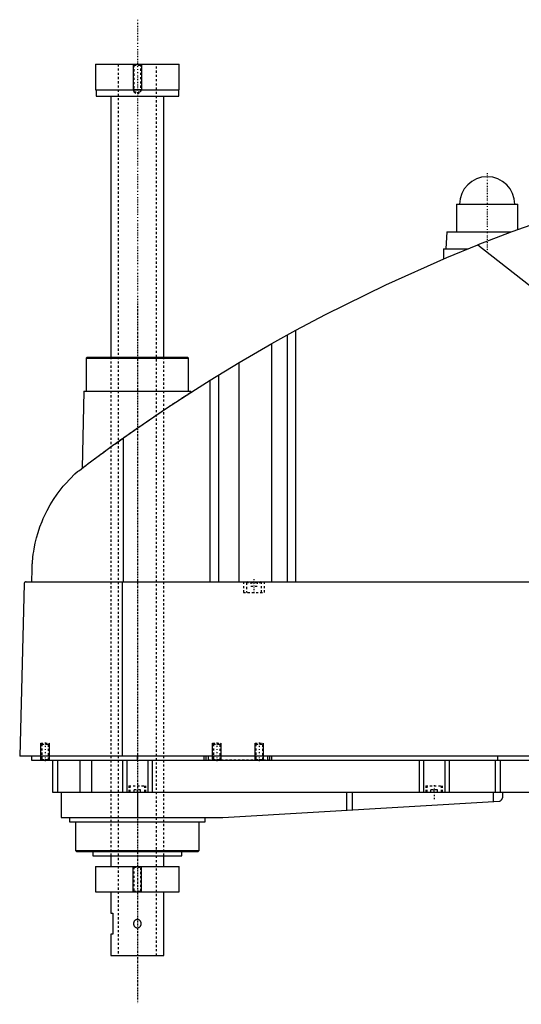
# Model space of a CAD drawing. Extents: x -1056 to 156, y -82 to 428.
# Tile 1 of 4: x -1056 to -819, y -82 to 382. Entities that reach past the tile are written whole.
import ezdxf

# ---------------------------------------------------------------- set-up
doc = ezdxf.new("R2010")
doc.units = 0
doc.linetypes.add('CENTER', pattern=[1.5, 0.45, -0.5, 0.05, -0.5])
doc.linetypes.add('DASHED', pattern=[2, 1, -1])
for name, color, linetype in [('AM_0', 7, 'CONTINUOUS'), ('AM_10', 7, 'CONTINUOUS'), ('AM_3', 7, 'DASHED'), ('AM_7', 7, 'CENTER')]:
    doc.layers.add(name, color=color, linetype=linetype)

msp = doc.modelspace()

# ---------------------------------------------------------------- linework, layer by layer
at = {"layer": 'AM_0', "color": 7, "linetype": 'CONTINUOUS'}
for p, q in [((-1019.75, 360.5), (-1019.75, 348.5)), ((-1019.75, 360.5), (-980.25, 360.5)), ((-980.25, 348.5), (-980.25, 360.5)), ((-1019.75, 348.5), (-980.25, 348.5)), ((-1019.5, 348.5), (-1019.5, 345.5)), ((-980.5, 345.5), (-980.5, 348.5)), ((-1019.5, 345.5), (-980.5, 345.5)), ((-1012.5, 345.5), (-1012.5, 222.5)), ((-987.5, 222.5), (-987.5, 345.5)), ((-849.5, 294.5), (-849.5, 281.5)), ((-849.5, 294.5), (-820.5, 294.5)), ((-820.5, 282.67), (-820.5, 294.5)), ((-854, 281.5), (-854.5, 273.5)), ((-854, 281.5), (-823.65, 281.5)), ((-839.33, 275.44), (-695.22, 161.75)), ((-855.65, 273.5), (-855.65, 268.73)), ((-855.65, 273.5), (-844.16, 273.5)), ((-936.56, 228.89), (-925.22, 235.17)), ((-929.22, 116.6), (-929.22, 232.98)), ((-925.22, 116.6), (-925.22, 235.17)), ((-951.96, 219.97), (-936.56, 228.89)), ((-936.56, 116.6), (-936.56, 228.89)), ((-1023.67, 222.5), (-1024.17, 222)), ((-1024.17, 222), (-1024.17, 206.5)), ((-1024.17, 222), (-975.83, 222)), ((-1023.67, 222.5), (-976.33, 222.5)), ((-975.83, 222), (-976.33, 222.5)), ((-975.83, 206.5), (-975.83, 222)), ((-965.65, 211.64), (-951.96, 219.97)), ((-951.96, 116.6), (-951.96, 219.97)), ((-961.52, 116.6), (-961.52, 214.2)), ((-965.65, 116.6), (-965.65, 211.64)), ((-1025.17, 206.5), (-1026.04, 170.15)), ((-1025.17, 206.5), (-974.83, 206.5)), ((-974.81, 205.86), (-974.83, 206.5)), ((-1006.53, 116.6), (-1006.53, 184.45)), ((-1049.77, 116.6), (-1049.63, 122.62)), ((-1052.45, 116.6), (-482.05, 116.6)), ((-1007.01, 34.5), (-1007.01, 116.6)), ((-1053.45, 115.63), (-1055.5, 34.5)), ((-478.96, 34.5), (-1055.5, 34.5)), ((-1050, 34.5), (-1050, 32.5)), ((-1050, 32.5), (-510, 32.5)), ((-1040, 32.5), (-1040, 17.5)), ((-1037.69, 32.5), (-1037.69, 17.5)), ((-1027.09, 32.5), (-1027.09, 17.5)), ((-1021.56, 32.5), (-1021.56, 17.5)), ((-1007, 32.5), (-1007, 17.5)), ((-1005, 32.5), (-1005, 17.5)), ((-1000, 32.5), (-1000, 34.5)), ((-995, 32.5), (-995, 17.5)), ((-993, 32.5), (-993, 17.5)), ((-968.5, 32.5), (-968.5, 34.5)), ((-967.5, 32.5), (-967.5, 34.5)), ((-966.5, 32.5), (-966.5, 34.5)), ((-938.5, 32.5), (-938.5, 34.5)), ((-937.5, 32.5), (-937.5, 34.5)), ((-936.5, 32.5), (-936.5, 34.5)), ((-867, 32.5), (-867, 17.5)), ((-865, 32.5), (-865, 17.5)), ((-855, 32.5), (-855, 17.5)), ((-853, 32.5), (-853, 17.5)), ((-831.18, 32.5), (-831.18, 17.5)), ((-830, 32.5), (-830, 34.5)), ((-828.85, 32.5), (-828.85, 17.5)), ((-1040, 17.5), (-732, 17.5)), ((-1036, 17.5), (-1036, 5.5)), ((-1000, 17.5), (-1000, 5.5)), ((-901.33, 17.5), (-901.33, 8.99)), ((-898.68, 17.5), (-898.68, 9.14)), ((-832.14, 17.5), (-832.14, 13.1)), ((-827.8, 17.5), (-827.8, 14.74)), ((-959.7, 5.52), (-829.14, 13.27)), ((-1036, 5.5), (-960.3, 5.5)), ((-1032, 5.5), (-1032, 3.5)), ((-968, 3.5), (-968, 5.5)), ((-1032, 3.5), (-968, 3.5)), ((-1029.17, 3.5), (-1029.17, -10)), ((-970.83, -10), (-970.83, 3.5)), ((-1029.17, -10), (-1028.67, -10.5)), ((-1029.17, -10), (-970.83, -10)), ((-1028.67, -10.5), (-971.33, -10.5)), ((-1021, -10.5), (-1021, -12.5)), ((-1021, -12.5), (-979, -12.5)), ((-1012.5, -12.5), (-1012.5, -17.5)), ((-987.5, -17.5), (-987.5, -12.5)), ((-979, -12.5), (-979, -10.5)), ((-971.33, -10.5), (-970.83, -10)), ((-1019.75, -17.5), (-1019.75, -29.5)), ((-1019.75, -17.5), (-980.25, -17.5)), ((-980.25, -29.5), (-980.25, -17.5)), ((-1019.75, -29.5), (-980.25, -29.5)), ((-1012.5, -29.5), (-1012.5, -39.5)), ((-987.5, -59.5), (-987.5, -29.5)), ((-1012.5, -39.5), (-1011.5, -39.5)), ((-1011.5, -39.5), (-1011.5, -49.5)), ((-1012.5, -49.5), (-1012.5, -59.5)), ((-1011.5, -49.5), (-1012.5, -49.5)), ((-1012.5, -59.5), (-987.5, -59.5))]:
    msp.add_line(p, q, dxfattribs=at)
for points in [[(-742.03, 307.16, 0), (-758.52, 302.74, 0), (-791.19, 292.86, 0), (-823.4, 281.59, 0), (-839.33, 275.44, 0)], [(-925.22, 235.17, 0), (-911.24, 242.59, 0), (-882.87, 256.58, 0), (-853.96, 269.45, 0), (-839.33, 275.44, 0)], [(-1006.53, 184.45, 0), (-999.84, 189.16, 0), (-986.3, 198.36, 0), (-972.58, 207.29, 0), (-965.65, 211.64, 0)], [(-1028.19, 168.52, 0), (-1027.65, 168.93, 0), (-1026.56, 169.75, 0), (-1025.45, 170.59, 0), (-1024.89, 171.01, 0), (-1024.33, 171.44, 0), (-1023.19, 172.3, 0), (-1022.03, 173.16, 0), (-1020.86, 174.04, 0), (-1019.67, 174.92, 0), (-1018.47, 175.81, 0), (-1017.86, 176.26, 0), (-1017.25, 176.7, 0), (-1016.03, 177.6, 0), (-1014.79, 178.51, 0), (-1013.54, 179.42, 0), (-1012.29, 180.33, 0), (-1011.02, 181.24, 0), (-1010.38, 181.7, 0), (-1009.75, 182.16, 0), (-1008.46, 183.08, 0), (-1007.18, 184, 0), (-1006.53, 184.45, 0)], [(-1049.63, 122.62, 0), (-1049.63, 122.9, 0), (-1049.61, 123.44, 0), (-1049.59, 123.97, 0), (-1049.58, 124.22, 0), (-1049.56, 124.47, 0), (-1049.53, 124.96, 0), (-1049.5, 125.44, 0), (-1049.47, 125.91, 0), (-1049.43, 126.37, 0), (-1049.39, 126.83, 0), (-1049.37, 127.05, 0), (-1049.35, 127.27, 0), (-1049.31, 127.72, 0), (-1049.26, 128.15, 0), (-1049.07, 129.67, 0), (-1048.88, 130.94, 0), (-1048.67, 132.21, 0), (-1048.16, 134.76, 0), (-1047.54, 137.32, 0), (-1046.8, 139.89, 0), (-1045.93, 142.48, 0), (-1044.93, 145.07, 0), (-1044.38, 146.37, 0), (-1043.8, 147.67, 0), (-1042.52, 150.27, 0), (-1041.09, 152.85, 0), (-1039.52, 155.41, 0), (-1037.8, 157.92, 0), (-1035.93, 160.4, 0), (-1034.94, 161.61, 0), (-1033.91, 162.81, 0), (-1031.74, 165.15, 0), (-1029.41, 167.42, 0), (-1028.19, 168.52, 0)], [(-1052.45, 116.6, 0), (-1052.48, 116.6, 0), (-1052.54, 116.6, 0), (-1052.61, 116.59, 0), (-1052.64, 116.58, 0), (-1052.67, 116.57, 0), (-1052.74, 116.56, 0), (-1052.8, 116.54, 0), (-1052.86, 116.51, 0), (-1052.93, 116.48, 0), (-1052.99, 116.44, 0), (-1053.02, 116.42, 0), (-1053.05, 116.4, 0), (-1053.1, 116.36, 0), (-1053.16, 116.3, 0), (-1053.21, 116.24, 0), (-1053.27, 116.18, 0), (-1053.3, 116.13, 0), (-1053.3, 116.12, 0), (-1053.31, 116.11, 0), (-1053.32, 116.1, 0), (-1053.32, 116.09, 0), (-1053.33, 116.08, 0), (-1053.34, 116.06, 0), (-1053.34, 116.05, 0), (-1053.35, 116.04, 0), (-1053.35, 116.03, 0), (-1053.36, 116.01, 0), (-1053.37, 116, 0), (-1053.37, 115.99, 0), (-1053.38, 115.97, 0), (-1053.39, 115.95, 0), (-1053.39, 115.93, 0), (-1053.4, 115.91, 0), (-1053.41, 115.89, 0), (-1053.41, 115.88, 0), (-1053.41, 115.87, 0), (-1053.42, 115.84, 0), (-1053.43, 115.82, 0), (-1053.43, 115.79, 0), (-1053.43, 115.78, 0), (-1053.43, 115.77, 0), (-1053.44, 115.77, 0), (-1053.44, 115.77, 0), (-1053.44, 115.76, 0), (-1053.44, 115.76, 0), (-1053.44, 115.75, 0), (-1053.44, 115.75, 0), (-1053.44, 115.74, 0), (-1053.44, 115.74, 0), (-1053.44, 115.74, 0), (-1053.44, 115.73, 0), (-1053.44, 115.73, 0), (-1053.44, 115.72, 0), (-1053.44, 115.72, 0), (-1053.44, 115.72, 0), (-1053.44, 115.71, 0), (-1053.44, 115.71, 0), (-1053.44, 115.71, 0), (-1053.44, 115.7, 0), (-1053.45, 115.7, 0), (-1053.45, 115.69, 0), (-1053.45, 115.69, 0), (-1053.45, 115.68, 0), (-1053.45, 115.68, 0), (-1053.45, 115.67, 0), (-1053.45, 115.67, 0), (-1053.45, 115.67, 0), (-1053.45, 115.66, 0), (-1053.45, 115.65, 0), (-1053.45, 115.65, 0), (-1053.45, 115.64, 0), (-1053.45, 115.64, 0), (-1053.45, 115.64, 0), (-1053.45, 115.63, 0), (-1053.45, 115.63, 0), (-1053.45, 115.63, 0)], [(-829.14, 13.27, 0), (-829.07, 13.3, 0), (-828.93, 13.36, 0), (-828.8, 13.42, 0), (-828.73, 13.46, 0), (-828.67, 13.49, 0), (-828.56, 13.57, 0), (-828.45, 13.66, 0), (-828.35, 13.75, 0), (-828.26, 13.84, 0), (-828.18, 13.94, 0), (-828.14, 13.99, 0), (-828.11, 14.04, 0), (-828.04, 14.14, 0), (-827.98, 14.24, 0), (-827.93, 14.34, 0), (-827.89, 14.44, 0), (-827.86, 14.53, 0), (-827.84, 14.58, 0), (-827.84, 14.58, 0), (-827.84, 14.6, 0), (-827.83, 14.61, 0), (-827.83, 14.62, 0), (-827.83, 14.62, 0), (-827.83, 14.64, 0), (-827.82, 14.65, 0), (-827.82, 14.66, 0), (-827.82, 14.67, 0), (-827.81, 14.68, 0), (-827.81, 14.69, 0), (-827.81, 14.69, 0), (-827.81, 14.7, 0), (-827.81, 14.71, 0), (-827.8, 14.72, 0), (-827.8, 14.72, 0), (-827.8, 14.73, 0), (-827.8, 14.73, 0), (-827.8, 14.73, 0), (-827.8, 14.73, 0), (-827.8, 14.74, 0), (-827.8, 14.74, 0)]]:
    msp.add_polyline3d(points, dxfattribs=at)
for centre, radius, start, end in [((-835, 294.5), 13, 0, 180), ((-960.3, 15.5), 10, 270, 273.4)]:
    msp.add_arc(centre, radius, start, end, dxfattribs=at)
at = {"layer": 'AM_10', "color": 7, "linetype": 'CONTINUOUS'}
for p, q in [((-1002, 360.5), (-1002, 348.5)), ((-998, 360.5), (-998, 348.5)), ((-998, 348.5), (-1002, 348.5)), ((-1001.62, 347.84), (-1002, 348.5)), ((-998.38, 347.84), (-998, 348.5)), ((-1045.5, 32.5), (-1045.5, 40.5)), ((-1041.5, 32.5), (-1041.5, 40.5)), ((-964.5, 32.5), (-964.5, 40.5)), ((-960.5, 32.5), (-960.5, 40.5)), ((-944.5, 32.5), (-944.5, 40.5)), ((-940.5, 32.5), (-940.5, 40.5)), ((-1002, -29.5), (-1002, -17.5)), ((-998, -29.5), (-998, -17.5))]:
    msp.add_line(p, q, dxfattribs=at)
at = {"layer": 'AM_3', "color": 6, "linetype": 'DASHED'}
for p, q in [((-1009, 360.5), (-1009, -59.5)), ((-1002, 360.5), (-1001.62, 360.12)), ((-1001.62, 360.12), (-1001.62, 347.44)), ((-1001.62, 360.12), (-998.38, 360.12)), ((-998.38, 360.12), (-998, 360.5)), ((-998.38, 347.44), (-998.38, 360.12)), ((-991, -59.5), (-991, 360.5)), ((-1001.62, 347.44), (-1000, 346.5)), ((-1001.62, 347.44), (-998.38, 347.44)), ((-1000, 346.5), (-998.38, 347.44)), ((-1012.5, 222.5), (-1012.5, -12.5)), ((-987.5, -12.5), (-987.5, 222.5)), ((-950, 116.6), (-950, 111.6)), ((-948.1, 116.6), (-948.5, 116.2)), ((-948.5, 116.2), (-948.5, 111.6)), ((-948.5, 116.2), (-941.5, 116.2)), ((-946.5, 116.6), (-946.5, 114.6)), ((-945, 116.6), (-945, 114.6)), ((-943.5, 116.6), (-943.5, 114.6)), ((-941.5, 116.2), (-941.9, 116.6)), ((-941.5, 111.6), (-941.5, 116.2)), ((-940, 111.6), (-940, 116.6)), ((-950, 111.6), (-940, 111.6)), ((-946.5, 114.6), (-943.5, 114.6)), ((-1045.5, 40.5), (-1045.12, 40.12)), ((-1045.5, 40.5), (-1041.5, 40.5)), ((-1045.12, 40.12), (-1045.12, 32.88)), ((-1045.12, 40.12), (-1041.88, 40.12)), ((-1041.88, 40.12), (-1041.5, 40.5)), ((-1041.88, 32.88), (-1041.88, 40.12)), ((-964.5, 40.5), (-964.12, 40.12)), ((-964.5, 40.5), (-960.5, 40.5)), ((-964.12, 40.12), (-964.12, 32.88)), ((-964.12, 40.12), (-960.88, 40.12)), ((-960.88, 40.12), (-960.5, 40.5)), ((-960.88, 32.88), (-960.88, 40.12)), ((-944.5, 40.5), (-944.12, 40.12)), ((-944.5, 40.5), (-940.5, 40.5)), ((-944.12, 40.12), (-944.12, 32.88)), ((-944.12, 40.12), (-940.88, 40.12)), ((-940.88, 40.12), (-940.5, 40.5)), ((-940.88, 32.88), (-940.88, 40.12)), ((-1045.12, 32.88), (-1045.5, 32.5)), ((-1045.12, 32.88), (-1041.88, 32.88)), ((-1041.5, 32.5), (-1041.88, 32.88)), ((-937.5, 32.5), (-966.5, 32.5)), ((-964.12, 32.88), (-964.5, 32.5)), ((-964.12, 32.88), (-960.88, 32.88)), ((-960.5, 32.5), (-960.88, 32.88)), ((-944.12, 32.88), (-944.5, 32.5)), ((-944.12, 32.88), (-940.88, 32.88)), ((-940.5, 32.5), (-940.88, 32.88)), ((-1004, 20.5), (-1004, 17.5)), ((-1004, 20.5), (-996, 20.5)), ((-1003.5, 20.5), (-1003.5, 17.5)), ((-996.5, 17.5), (-996.5, 20.5)), ((-996, 17.5), (-996, 20.5)), ((-864, 20.5), (-864, 17.5)), ((-864, 20.5), (-856, 20.5)), ((-863.5, 20.5), (-863.5, 17.5)), ((-856.5, 17.5), (-856.5, 20.5)), ((-856, 17.5), (-856, 20.5)), ((-998.5, 18.5), (-1001.5, 18.5)), ((-1001.5, 17.5), (-1001.5, 18.5)), ((-1000, 17.5), (-1000, 18.5)), ((-998.5, 17.5), (-998.5, 18.5)), ((-858.5, 18.5), (-861.5, 18.5)), ((-861.5, 17.5), (-861.5, 18.5)), ((-860, 17.5), (-860, 18.5)), ((-858.5, 17.5), (-858.5, 18.5)), ((-1002, -17.5), (-1001.62, -17.88)), ((-1001.62, -17.88), (-1001.62, -29.12)), ((-1001.62, -17.88), (-998.38, -17.88)), ((-998.38, -17.88), (-998, -17.5)), ((-998.38, -29.12), (-998.38, -17.88)), ((-1001.62, -29.12), (-1002, -29.5)), ((-1001.62, -29.12), (-998.38, -29.12)), ((-998, -29.5), (-998.38, -29.12))]:
    msp.add_line(p, q, dxfattribs=at)
for points in [[(-1026.04, 170.15, 0), (-1026.04, 170.15, 0), (-1026.01, 170.17, 0), (-1025.96, 170.21, 0), (-1025.93, 170.23, 0), (-1025.89, 170.26, 0), (-1025.78, 170.34, 0), (-1025.66, 170.44, 0), (-1025.5, 170.55, 0), (-1025.32, 170.69, 0), (-1025.12, 170.84, 0), (-1025.01, 170.93, 0), (-1024.89, 171.02, 0), (-1024.64, 171.21, 0), (-1024.36, 171.41, 0), (-1024.06, 171.64, 0), (-1023.74, 171.88, 0), (-1023.4, 172.14, 0), (-1023.22, 172.27, 0), (-1023.04, 172.41, 0), (-1022.66, 172.7, 0), (-1022.26, 172.99, 0), (-1022.05, 173.15, 0), (-1021.84, 173.3, 0), (-1021.41, 173.63, 0), (-1020.97, 173.96, 0), (-1020.74, 174.12, 0), (-1020.51, 174.3, 0), (-1020.04, 174.64, 0), (-1019.57, 175, 0), (-1019.08, 175.35, 0), (-1018.59, 175.72, 0), (-1018.08, 176.09, 0), (-1017.82, 176.28, 0), (-1017.56, 176.48, 0), (-1017.02, 176.87, 0), (-1016.47, 177.28, 0), (-1015.91, 177.69, 0), (-1015.34, 178.11, 0), (-1014.75, 178.54, 0), (-1014.45, 178.76, 0), (-1014.15, 178.97, 0), (-1013.54, 179.42, 0), (-1012.93, 179.86, 0), (-1012.3, 180.32, 0), (-1011.67, 180.78, 0), (-1011.02, 181.24, 0), (-1010.7, 181.47, 0), (-1010.37, 181.71, 0), (-1009.72, 182.18, 0), (-1009.06, 182.65, 0), (-1008.39, 183.13, 0), (-1007.73, 183.6, 0), (-1007.05, 184.08, 0), (-1006.72, 184.32, 0), (-1006.38, 184.56, 0), (-1005.7, 185.04, 0), (-1005.03, 185.52, 0), (-1004.35, 186, 0), (-1003.67, 186.47, 0), (-1003, 186.95, 0), (-1002.66, 187.18, 0), (-1002.33, 187.42, 0), (-1001.66, 187.89, 0), (-1001, 188.35, 0), (-1000.67, 188.58, 0), (-1000.34, 188.81, 0), (-999.68, 189.26, 0), (-999.03, 189.72, 0), (-998.69, 189.95, 0), (-998.36, 190.18, 0), (-997.69, 190.65, 0), (-997.02, 191.11, 0), (-996.34, 191.58, 0), (-995.66, 192.04, 0), (-994.98, 192.51, 0), (-994.64, 192.74, 0), (-994.3, 192.98, 0), (-993.61, 193.44, 0), (-992.93, 193.9, 0), (-992.26, 194.36, 0), (-991.58, 194.82, 0), (-990.91, 195.27, 0), (-990.58, 195.5, 0), (-990.25, 195.72, 0), (-989.59, 196.16, 0), (-988.94, 196.6, 0), (-988.29, 197.03, 0), (-987.66, 197.46, 0), (-987.03, 197.88, 0), (-986.72, 198.09, 0), (-986.41, 198.29, 0), (-985.8, 198.69, 0), (-985.21, 199.09, 0), (-984.62, 199.48, 0), (-984.05, 199.85, 0), (-983.5, 200.22, 0), (-983.22, 200.4, 0), (-982.95, 200.58, 0), (-982.43, 200.92, 0), (-981.91, 201.26, 0), (-981.42, 201.58, 0), (-980.93, 201.9, 0), (-980.46, 202.21, 0), (-980.22, 202.37, 0), (-979.99, 202.52, 0), (-979.53, 202.81, 0), (-979.09, 203.1, 0), (-978.88, 203.24, 0), (-978.67, 203.38, 0), (-978.26, 203.64, 0), (-977.87, 203.89, 0), (-977.68, 204.02, 0), (-977.5, 204.13, 0), (-977.15, 204.36, 0), (-976.82, 204.57, 0), (-976.52, 204.77, 0), (-976.23, 204.95, 0), (-975.98, 205.12, 0), (-975.86, 205.19, 0), (-975.74, 205.27, 0), (-975.53, 205.4, 0), (-975.35, 205.52, 0), (-975.2, 205.62, 0), (-975.07, 205.7, 0), (-974.97, 205.76, 0), (-974.92, 205.79, 0), (-974.89, 205.81, 0), (-974.84, 205.85, 0), (-974.81, 205.86, 0), (-974.81, 205.86, 0)], [(-1001.82, -44.5, 0), (-1001.82, -44.55, 0), (-1001.81, -44.66, 0), (-1001.8, -44.77, 0), (-1001.79, -44.82, 0), (-1001.78, -44.88, 0), (-1001.76, -44.99, 0), (-1001.73, -45.1, 0), (-1001.69, -45.2, 0), (-1001.65, -45.31, 0), (-1001.61, -45.41, 0), (-1001.58, -45.46, 0), (-1001.56, -45.51, 0), (-1001.5, -45.6, 0), (-1001.44, -45.69, 0), (-1001.37, -45.78, 0), (-1001.3, -45.86, 0), (-1001.23, -45.93, 0), (-1001.19, -45.97, 0), (-1001.15, -46.01, 0), (-1001.07, -46.08, 0), (-1000.98, -46.14, 0), (-1000.93, -46.17, 0), (-1000.88, -46.2, 0), (-1000.79, -46.26, 0), (-1000.69, -46.3, 0), (-1000.64, -46.33, 0), (-1000.59, -46.35, 0), (-1000.48, -46.38, 0), (-1000.37, -46.41, 0), (-1000.27, -46.43, 0), (-1000.16, -46.44, 0), (-1000.05, -46.45, 0), (-1000, -46.45, 0), (-999.95, -46.45, 0), (-999.84, -46.44, 0), (-999.73, -46.43, 0), (-999.63, -46.41, 0), (-999.52, -46.38, 0), (-999.41, -46.35, 0), (-999.36, -46.33, 0), (-999.31, -46.3, 0), (-999.21, -46.26, 0), (-999.11, -46.2, 0), (-999.02, -46.14, 0), (-998.93, -46.08, 0), (-998.85, -46.01, 0), (-998.81, -45.97, 0), (-998.77, -45.93, 0), (-998.7, -45.86, 0), (-998.63, -45.78, 0), (-998.56, -45.69, 0), (-998.5, -45.6, 0), (-998.44, -45.51, 0), (-998.42, -45.46, 0), (-998.39, -45.41, 0), (-998.35, -45.31, 0), (-998.3, -45.2, 0), (-998.27, -45.09, 0), (-998.24, -44.99, 0), (-998.22, -44.88, 0), (-998.21, -44.82, 0), (-998.2, -44.77, 0), (-998.19, -44.66, 0), (-998.18, -44.55, 0), (-998.18, -44.5, 0), (-998.18, -44.45, 0), (-998.19, -44.34, 0), (-998.2, -44.23, 0), (-998.21, -44.18, 0), (-998.22, -44.12, 0), (-998.24, -44.01, 0), (-998.27, -43.91, 0), (-998.3, -43.8, 0), (-998.35, -43.69, 0), (-998.39, -43.59, 0), (-998.42, -43.54, 0), (-998.44, -43.49, 0), (-998.5, -43.4, 0), (-998.56, -43.31, 0), (-998.63, -43.22, 0), (-998.7, -43.14, 0), (-998.77, -43.07, 0), (-998.81, -43.03, 0), (-998.85, -42.99, 0), (-998.93, -42.92, 0), (-999.02, -42.86, 0), (-999.11, -42.8, 0), (-999.21, -42.74, 0), (-999.31, -42.7, 0), (-999.36, -42.67, 0), (-999.41, -42.65, 0), (-999.52, -42.62, 0), (-999.63, -42.59, 0), (-999.73, -42.57, 0), (-999.84, -42.56, 0), (-999.95, -42.55, 0), (-1000, -42.55, 0), (-1000.05, -42.55, 0), (-1000.16, -42.56, 0), (-1000.27, -42.57, 0), (-1000.37, -42.59, 0), (-1000.48, -42.62, 0), (-1000.59, -42.65, 0), (-1000.64, -42.67, 0), (-1000.69, -42.7, 0), (-1000.79, -42.74, 0), (-1000.89, -42.8, 0), (-1000.93, -42.83, 0), (-1000.98, -42.86, 0), (-1001.07, -42.92, 0), (-1001.15, -42.99, 0), (-1001.19, -43.03, 0), (-1001.23, -43.07, 0), (-1001.3, -43.14, 0), (-1001.37, -43.22, 0), (-1001.44, -43.31, 0), (-1001.5, -43.4, 0), (-1001.56, -43.49, 0), (-1001.58, -43.54, 0), (-1001.61, -43.59, 0), (-1001.65, -43.69, 0), (-1001.7, -43.8, 0), (-1001.73, -43.91, 0), (-1001.76, -44.01, 0), (-1001.78, -44.12, 0), (-1001.79, -44.18, 0), (-1001.8, -44.23, 0), (-1001.81, -44.34, 0), (-1001.82, -44.45, 0), (-1001.82, -44.5, 0)]]:
    msp.add_polyline3d(points, dxfattribs=at)
at = {"layer": 'AM_7', "color": 4, "linetype": 'CENTER'}
for p, q in [((-1000, 381.5), (-1000, -80.5)), ((-835, 309.2), (-835, 271.8)), ((-848.65, 294.5), (-821.35, 294.5)), ((-1000, 247.5), (-1000, -82.5)), ((-945, 117.9), (-945, 111.3)), ((-1043.5, 40.9), (-1043.5, 32.1)), ((-962.5, 40.9), (-962.5, 32.1)), ((-942.5, 40.9), (-942.5, 32.1)), ((-860, 20.8), (-860, 14.2))]:
    msp.add_line(p, q, dxfattribs=at)

doc.saveas('drawing.dxf')
